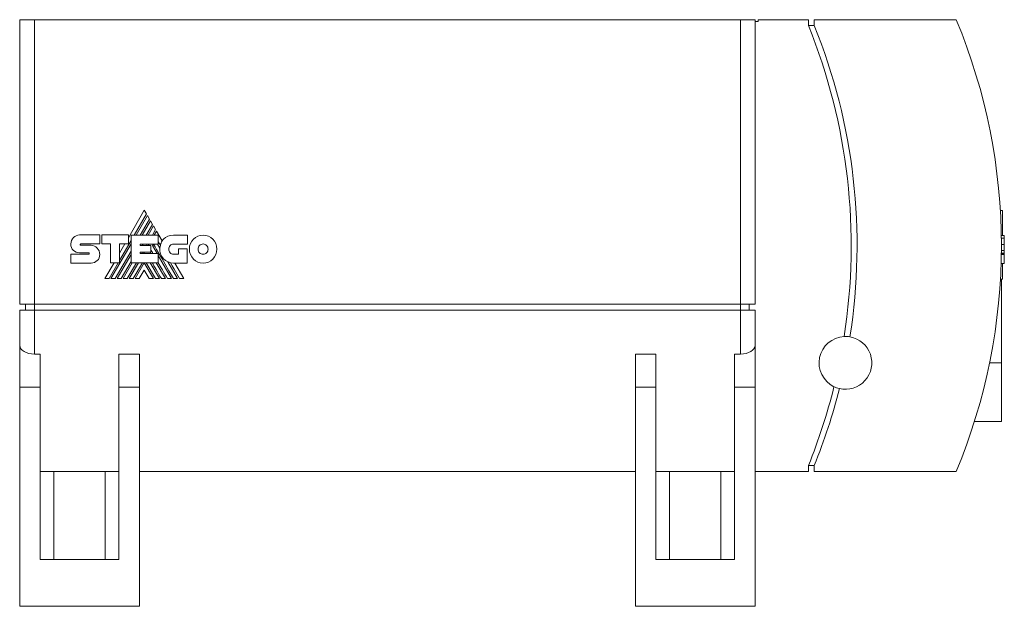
# Model space of a CAD drawing. Header units: millimetres. Extents: x 30 to 578, y 35 to 340.
# Tile 3 of 3: x 411 to 578, y 238 to 338. Entities that reach past the tile are written whole.
import ezdxf

# ---------------------------------------------------------------- set-up
doc = ezdxf.new("R2010")
doc.units = ezdxf.units.MM
doc.linetypes.add('PHANTOM', pattern=[12.7, 6.35, -1.27, 1.27, -1.27, 1.27, -1.27])
doc.layers.add('___VS___', color=7, linetype='Continuous', lineweight=15)

msp = doc.modelspace()

# ---------------------------------------------------------------- linework, layer by layer
at = {"color": 7, "linetype": 'Continuous', "lineweight": 15}
for p, q in [((410.58, 338.26), (413.08, 338.26)), ((410.58, 338.26), (410.58, 289.76)), ((413.08, 338.26), (413.08, 289.76)), ((413.08, 338.26), (533.48, 338.26)), ((533.48, 338.26), (533.48, 289.76)), ((533.48, 338.26), (535.98, 338.26)), ((535.98, 338.26), (535.98, 289.76)), ((535.98, 337.96), (536.48, 337.96)), ((536.48, 337.96), (536.48, 338.26)), ((536.48, 338.26), (545.07, 338.26)), ((545.07, 337.26), (545.07, 338.26)), ((546.07, 338.26), (570.27, 338.26)), ((546.07, 337.26), (546.07, 338.26)), ((546.07, 337.26), (545.07, 337.26)), ((431.83, 305.79), (429.11, 301.07)), ((432.2, 305.17), (431.83, 305.79)), ((578.14, 305.71), (577.8, 305.71)), ((578.14, 305.71), (578.14, 301.49)), ((430.11, 301.54), (432.2, 305.17)), ((432.36, 304.88), (430.43, 301.54)), ((431.14, 301.54), (432.71, 304.27)), ((432.87, 303.99), (431.46, 301.54)), ((432.71, 304.27), (432.36, 304.88)), ((433.23, 303.37), (432.87, 303.99)), ((432.17, 301.54), (433.23, 303.37)), ((433.39, 303.1), (432.49, 301.54)), ((433.22, 301.54), (433.75, 302.47)), ((433.75, 302.47), (433.39, 303.1)), ((420.8, 301.56), (424.22, 301.56)), ((424.22, 301.56), (424.22, 300.03)), ((424.56, 300.03), (424.56, 301.56)), ((424.56, 301.56), (429.11, 301.56)), ((427.59, 297.19), (429.57, 300.61)), ((429.11, 301.56), (429.11, 300.05)), ((429.57, 296.84), (429.57, 301.54)), ((429.57, 301.54), (434.21, 301.54)), ((433.91, 302.2), (433.53, 301.54)), ((434.86, 300.55), (433.91, 302.2)), ((434.21, 301.54), (434.21, 300.02)), ((436.81, 301.53), (439.19, 301.53)), ((439.19, 301.53), (439.19, 300)), ((578.48, 301.49), (577.96, 301.49)), ((419.3, 300.03), (419.3, 300.02)), ((421, 300.03), (424.22, 300.03)), ((421, 299.8), (422.74, 299.8)), ((426.04, 300.03), (424.56, 300.03)), ((426.04, 296.84), (426.04, 300.03)), ((426.14, 294.12), (429.57, 300.05)), ((429.11, 300.05), (427.59, 300.05)), ((427.59, 296.84), (427.59, 300.05)), ((428.52, 300.05), (427.59, 298.45)), ((431.11, 300.02), (434.21, 300.02)), ((431.11, 300.02), (431.11, 299.77)), ((431.11, 299.77), (432.96, 299.77)), ((431.47, 299.77), (431.61, 300.02)), ((432.19, 299.77), (432.33, 300.02)), ((432.5, 299.77), (432.65, 300.02)), ((432.96, 299.77), (432.96, 298.62)), ((433.22, 299.75), (433.37, 300.02)), ((433.22, 299.75), (434, 298.39)), ((434.09, 300.02), (434.49, 299.32)), ((439.19, 300), (436.81, 300)), ((437.63, 298.29), (437.63, 299.2)), ((437.63, 299.2), (439.14, 299.2)), ((439.14, 299.2), (439.14, 296.77)), ((578.48, 299.95), (577.98, 299.95)), ((578.48, 299.95), (578.48, 299.95)), ((419.3, 298.28), (422.31, 298.28)), ((422.31, 298.54), (420.8, 298.54)), ((426.85, 294.12), (429.57, 298.82)), ((427.18, 294.12), (429.57, 298.26)), ((431.11, 298.62), (432.96, 298.62)), ((431.11, 298.62), (431.11, 298.39)), ((431.11, 298.39), (434.19, 298.39)), ((431.39, 298.39), (431.52, 298.62)), ((431.71, 298.39), (431.84, 298.62)), ((432.83, 298.62), (432.96, 298.39)), ((434.19, 296.84), (434.19, 298.39)), ((434.19, 298.07), (436.47, 294.12)), ((436.81, 298.29), (437.63, 298.29)), ((578.48, 298.21), (577.96, 298.21)), ((578.48, 298.46), (577.97, 298.46)), ((578.48, 296.7), (578.48, 298.21)), ((422.74, 296.77), (419.3, 296.77)), ((426.66, 296.84), (425.09, 294.12)), ((425.82, 294.12), (427.39, 296.84)), ((426.04, 296.84), (427.59, 296.84)), ((427.88, 294.12), (429.57, 297.04)), ((428.2, 294.12), (429.77, 296.84)), ((428.91, 294.12), (430.49, 296.84)), ((429.24, 294.12), (430.81, 296.84)), ((429.57, 296.84), (434.19, 296.84)), ((429.95, 294.12), (431.53, 296.84)), ((430.27, 294.12), (431.83, 296.82)), ((431.83, 295.58), (430.97, 294.12)), ((433.38, 294.12), (431.83, 296.82)), ((431.83, 295.58), (432.67, 294.12)), ((433.71, 294.12), (432.13, 296.84)), ((432.83, 296.84), (434.41, 294.12)), ((433.86, 296.84), (435.44, 294.12)), ((435.85, 296.98), (437.5, 294.12)), ((439.14, 296.77), (436.82, 296.77)), ((438.58, 294.12), (437.05, 296.77)), ((578.48, 296.7), (577.93, 296.7)), ((578.14, 296.7), (578.14, 294.04)), ((578.14, 296.69), (578.48, 296.69)), ((578.48, 296.68), (578.14, 296.68)), ((578.48, 296.69), (578.48, 296.7)), ((578.14, 294.04), (577.81, 294.04)), ((577.98, 294.04), (577.98, 279.76)), ((410.58, 289.76), (413.08, 289.76)), ((411.58, 288.76), (411.58, 289.76)), ((413.08, 289.76), (533.48, 289.76)), ((413.08, 288.76), (413.08, 289.76)), ((533.48, 289.76), (535.98, 289.76)), ((533.48, 288.76), (533.48, 289.76)), ((534.98, 288.76), (534.98, 289.76)), ((410.58, 288.76), (413.08, 288.76)), ((410.58, 288.76), (410.58, 282.71)), ((413.08, 288.76), (413.08, 281.26)), ((413.08, 288.76), (533.48, 288.76)), ((533.48, 288.76), (533.48, 281.26)), ((533.48, 288.76), (535.98, 288.76)), ((535.98, 288.76), (535.98, 282.71)), ((410.58, 275.6), (410.58, 282.71)), ((535.98, 275.6), (535.98, 282.71)), ((413.08, 281.26), (414.08, 281.26)), ((414.08, 281.26), (414.08, 275.6)), ((427.48, 281.26), (430.98, 281.26)), ((427.48, 275.6), (427.48, 281.26)), ((430.98, 275.6), (430.98, 281.26)), ((519.08, 281.26), (515.58, 281.26)), ((515.58, 275.6), (515.58, 281.26)), ((519.08, 275.6), (519.08, 281.26)), ((533.48, 281.26), (532.48, 281.26)), ((532.48, 281.26), (532.48, 275.6)), ((575.96, 279.76), (577.98, 279.76)), ((577.98, 279.76), (577.98, 269.76)), ((410.58, 275.6), (410.58, 238.26)), ((410.58, 275.6), (414.08, 275.6)), ((414.08, 275.6), (414.08, 246.26)), ((427.48, 275.6), (427.48, 246.26)), ((427.48, 275.6), (430.98, 275.6)), ((430.98, 275.6), (430.98, 238.26)), ((519.08, 275.6), (515.58, 275.6)), ((515.58, 275.6), (515.58, 238.26)), ((519.08, 275.6), (519.08, 246.26)), ((532.48, 275.6), (532.48, 246.26)), ((535.98, 275.6), (532.48, 275.6)), ((535.98, 275.6), (535.98, 238.26)), ((573.38, 269.76), (577.98, 269.76)), ((545.07, 262.26), (545.07, 261.26)), ((545.07, 262.26), (546.07, 262.26)), ((546.07, 262.26), (546.07, 261.26)), ((414.08, 261.26), (427.48, 261.26)), ((416.4, 261.26), (416.4, 246.26)), ((425.15, 261.26), (425.15, 246.26)), ((430.98, 261.26), (515.58, 261.26)), ((519.08, 261.26), (532.48, 261.26)), ((521.4, 261.26), (521.4, 246.26)), ((530.15, 261.26), (530.15, 246.26)), ((545.07, 261.26), (535.98, 261.26)), ((570.27, 261.26), (546.07, 261.26)), ((414.08, 246.26), (427.48, 246.26)), ((532.48, 246.26), (519.08, 246.26)), ((410.58, 238.26), (430.98, 238.26)), ((535.98, 238.26), (515.58, 238.26))]:
    msp.add_line(p, q, dxfattribs=at)
at = {"color": 8, "linetype": 'Continuous', "lineweight": 15}
for p, q in [((578.48, 301.04), (577.97, 301.04)), ((578.48, 298.89), (577.97, 298.89)), ((578.48, 299.95), (577.98, 299.95)), ((578.48, 298.24), (577.96, 298.24)), ((578.48, 298.43), (577.97, 298.43)), ((578.48, 298.33), (577.97, 298.33))]:
    msp.add_line(p, q, dxfattribs=at)
at = {"color": 7, "linetype": 'Continuous', "lineweight": 15, "flags": 128}
msp.add_lwpolyline([(437.85, 294.12), (437.37, 294.94), (436.93, 295.72), (436.59, 296.29), (436.28, 296.83)], dxfattribs=at)
at = {"color": 7, "linetype": 'Continuous', "lineweight": 15}
for centre, radius, start, end in [((477.98, 299.76), 100, 337.3563, 22.6437), ((452.37, 299.76), 100, 351.0801, 22.0243), ((453.37, 299.76), 100, 351.0447, 22.0243), ((437.09, 299.21), 2.6, 149.0381, 166.8386), ((436.82, 299.1), 2.34, 174.6401, 270), ((551.38, 279.76), 4.5, 92.8051, 244.355), ((551.38, 279.76), 4.5, 256.788, 80.1452), ((551.38, 279.76), 4.5, 80.1452, 92.8051), ((452.37, 299.76), 100, 337.9757, 346.08), ((453.37, 299.76), 100, 337.9757, 345.8885), ((551.38, 279.76), 4.5, 244.355, 256.788)]:
    msp.add_arc(centre, radius, start, end, dxfattribs=at)
for centre, start_param, end_param in [((413.08, 282.71), 3.141593, 4.712389), ((533.48, 282.71), 4.712389, 6.283185)]:
    msp.add_ellipse(centre, major_axis=(2.5, 0), ratio=0.57735, start_param=start_param, end_param=end_param, dxfattribs=at)
for points in [[(419.3, 300.03), (419.3, 300.45), (419.47, 300.83), (419.74, 301.11)], [(419.74, 301.11), (420.01, 301.39), (420.38, 301.56), (420.8, 301.56)], [(434.86, 300.55), (434.94, 300.67), (435.03, 300.78), (435.13, 300.89)], [(435.13, 300.89), (435.51, 301.29), (436.08, 301.53), (436.81, 301.53)], [(439.51, 299.15), (439.51, 299.81), (439.78, 300.41), (440.2, 300.85)], [(440.2, 300.85), (440.62, 301.28), (441.2, 301.55), (441.85, 301.55)], [(441.85, 301.55), (442.49, 301.55), (443.08, 301.28), (443.5, 300.85)], [(443.5, 300.85), (443.92, 300.41), (444.18, 299.81), (444.18, 299.15)], [(578.48, 301.04), (578.48, 301.32), (578.48, 301.49), (578.48, 301.49)], [(578.48, 299.95), (578.48, 300.37), (578.48, 300.76), (578.48, 301.04)], [(419.69, 298.96), (419.44, 299.21), (419.29, 299.56), (419.3, 300.02)], [(420.8, 298.54), (420.37, 298.55), (419.97, 298.69), (419.69, 298.96)], [(420.94, 300), (420.92, 299.98), (420.9, 299.94), (420.9, 299.9)], [(420.9, 299.9), (420.9, 299.87), (420.91, 299.85), (420.93, 299.83)], [(420.93, 299.83), (420.95, 299.81), (420.98, 299.8), (421, 299.8)], [(421, 300.03), (420.97, 300.03), (420.95, 300.02), (420.94, 300)], [(422.74, 299.8), (423.15, 299.8), (423.53, 299.62), (423.8, 299.33)], [(423.8, 299.33), (424.07, 299.05), (424.24, 298.65), (424.24, 298.23)], [(433.3, 298.39), (433.15, 298.65), (433.04, 298.84), (432.96, 298.98)], [(436.8, 294.12), (434.62, 297.87), (433.48, 299.84), (433.38, 300.02)], [(434.56, 299.8), (434.42, 300.04), (434.31, 300.24), (434.21, 300.4)], [(434.49, 299.32), (434.5, 299.49), (434.52, 299.65), (434.56, 299.8)], [(436.22, 299.75), (436.07, 299.6), (435.98, 299.39), (435.98, 299.15)], [(435.98, 299.15), (435.98, 298.91), (436.07, 298.69), (436.22, 298.54)], [(436.81, 300), (436.58, 300), (436.37, 299.91), (436.22, 299.75)], [(440.2, 297.46), (439.77, 297.89), (439.51, 298.49), (439.51, 299.15)], [(441.25, 299.77), (441.09, 299.61), (441, 299.39), (441, 299.15)], [(441, 299.15), (441, 298.91), (441.09, 298.68), (441.25, 298.53)], [(441.85, 300.03), (441.61, 300.03), (441.4, 299.93), (441.25, 299.77)], [(442.45, 299.77), (442.29, 299.93), (442.08, 300.03), (441.85, 300.03)], [(442.7, 299.15), (442.7, 299.39), (442.6, 299.61), (442.45, 299.77)], [(442.45, 298.53), (442.6, 298.69), (442.7, 298.91), (442.7, 299.15)], [(444.18, 299.15), (444.18, 298.49), (443.92, 297.89), (443.5, 297.46)], [(578.48, 298.89), (578.48, 299.14), (578.48, 299.49), (578.48, 299.95)], [(578.48, 298.46), (578.48, 298.47), (578.48, 298.61), (578.48, 298.89)], [(422.37, 298.5), (422.36, 298.52), (422.33, 298.54), (422.31, 298.54)], [(422.31, 298.28), (422.34, 298.28), (422.36, 298.29), (422.38, 298.31)], [(422.41, 298.4), (422.41, 298.44), (422.4, 298.47), (422.37, 298.5)], [(422.38, 298.31), (422.4, 298.34), (422.41, 298.37), (422.41, 298.4)], [(423.81, 297.19), (423.54, 296.93), (423.16, 296.77), (422.74, 296.77)], [(424.24, 298.23), (424.24, 297.81), (424.08, 297.45), (423.81, 297.19)], [(436.22, 298.54), (436.37, 298.38), (436.58, 298.29), (436.81, 298.29)], [(441.85, 296.75), (441.2, 296.75), (440.62, 297.02), (440.2, 297.46)], [(441.25, 298.53), (441.4, 298.37), (441.61, 298.27), (441.85, 298.27)], [(441.85, 298.27), (442.08, 298.27), (442.29, 298.37), (442.45, 298.53)], [(443.5, 297.46), (443.08, 297.02), (442.49, 296.75), (441.85, 296.75)], [(578.48, 298.33), (578.48, 298.36), (578.48, 298.4), (578.48, 298.43)], [(578.48, 298.24), (578.48, 298.26), (578.48, 298.29), (578.48, 298.33)], [(578.48, 298.21), (578.48, 298.21), (578.48, 298.22), (578.48, 298.24)], [(434.74, 294.12), (434.07, 295.26), (433.55, 296.17), (433.16, 296.84)], [(435.76, 294.12), (435.14, 295.2), (434.61, 296.11), (434.19, 296.84)]]:
    msp.add_open_spline(points, degree=3, dxfattribs=at)
at = {"layer": '___VS___', "linetype": 'PHANTOM'}
for p, q in [((419.3, 298.28), (419.3, 296.77)), ((425.09, 294.12), (425.82, 294.12)), ((426.14, 294.12), (426.85, 294.12)), ((427.18, 294.12), (427.88, 294.12)), ((428.2, 294.12), (428.91, 294.12)), ((429.24, 294.12), (429.95, 294.12)), ((430.27, 294.12), (430.97, 294.12)), ((432.67, 294.12), (433.38, 294.12)), ((433.71, 294.12), (434.41, 294.12)), ((434.74, 294.12), (435.44, 294.12)), ((435.76, 294.12), (436.47, 294.12)), ((436.8, 294.12), (437.5, 294.12)), ((437.85, 294.12), (438.58, 294.12))]:
    msp.add_line(p, q, dxfattribs=at)

doc.saveas('drawing.dxf')
